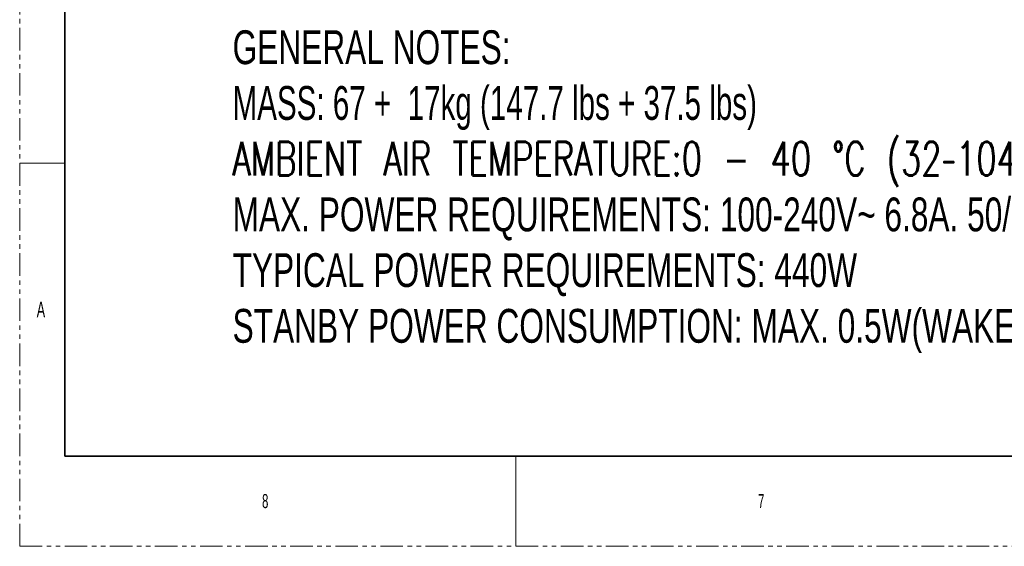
# Model space of a CAD drawing. Header units: millimetres. Extents: x 0 to 1118, y 0 to 864.
# Tile 1 of 256: x 0 to 277, y 0 to 148. Entities that reach past the tile are written whole.
import ezdxf

# ---------------------------------------------------------------- set-up
doc = ezdxf.new("R2010")
doc.units = ezdxf.units.MM
doc.linetypes.add('PHANTOM', pattern=[12.7, 6.35, -1.27, 1.27, -1.27, 1.27, -1.27])
doc.styles.add('SLDTEXTSTYLE0', font='TXT', dxfattribs={"width": 0.7})
doc.styles.add('SLDTEXTSTYLE1', font='TXT', dxfattribs={"width": 0.653846})
doc.styles.add('SLDTEXTSTYLE2', font='TXT', dxfattribs={"width": 0.7, "bigfont": 'bigfont'})
doc.styles.add('SLDTEXTSTYLE3', font='TXT', dxfattribs={"width": 0.6})

# ---------------------------------------------------------------- blocks, each defined once
blk = doc.blocks.new('SW_NOTE_0')
at = {"color": 0, "linetype": 'Continuous', "lineweight": 0, "char_height": 9.525, "attachment_point": 1}
for s, insert, style in [('GENERAL NOTES:', (0, 12.28), 'SLDTEXTSTYLE0'), ('MASS: 67 +  17kg (147.7 lbs + 37.5 lbs)', (0, -3.42), 'SLDTEXTSTYLE1'), ('AMBIENT AIR TEMPERATURE:0 - 40 °C (32–104 °F) MAX', (0, -19.12), 'SLDTEXTSTYLE2'), ('MAX. POWER REQUIREMENTS: 100-240V~ 6.8A. 50/60Hz, 610W', (0, -34.82), 'SLDTEXTSTYLE0'), ('TYPICAL POWER REQUIREMENTS: 440W', (0, -50.52), 'SLDTEXTSTYLE0'), ('STANBY POWER CONSUMPTION: MAX. 0.5W(WAKE UP FROM DEEP SLEEP MODE)', (0, -66.22), 'SLDTEXTSTYLE0')]:
    blk.add_mtext(s, dxfattribs=dict(at, insert=insert, style=style))

msp = doc.modelspace()

# ---------------------------------------------------------------- linework, layer by layer
at = {"color": 7, "linetype": 'PHANTOM', "lineweight": 18}
for q in [(0, 863.6), (1117.6, 0)]:
    msp.add_line((0, 0), q, dxfattribs=at)
at = {"color": 7, "linetype": 'Continuous', "lineweight": 35}
for p, q in [((12.7, 838.2), (12.7, 25.4)), ((12.7, 25.4), (1104.9, 25.4))]:
    msp.add_line(p, q, dxfattribs=at)
at = {"color": 7, "linetype": 'Continuous', "lineweight": 18}
for p, q in [((0, 107.95), (12.7, 107.95)), ((139.7, 25.4), (139.7, 0))]:
    msp.add_line(p, q, dxfattribs=at)

# ---------------------------------------------------------------- block references
at = {"color": 7, "linetype": 'Continuous', "lineweight": 0}
msp.add_blockref('SW_NOTE_0', (59.9621, 133.0997), dxfattribs=at)

# ---------------------------------------------------------------- texts
at = {"color": 7, "linetype": 'Continuous', "lineweight": 0, "attachment_point": 1, "style": 'SLDTEXTSTYLE3'}
for s, insert, char_height in [('A', (4.7942, 68.9477), 4.445), ('8', (68.2625, 14.7292), 3.9688), ('7', (207.9625, 14.7292), 3.9688)]:
    msp.add_mtext(s, dxfattribs=dict(at, insert=insert, char_height=char_height))

doc.saveas('drawing.dxf')
